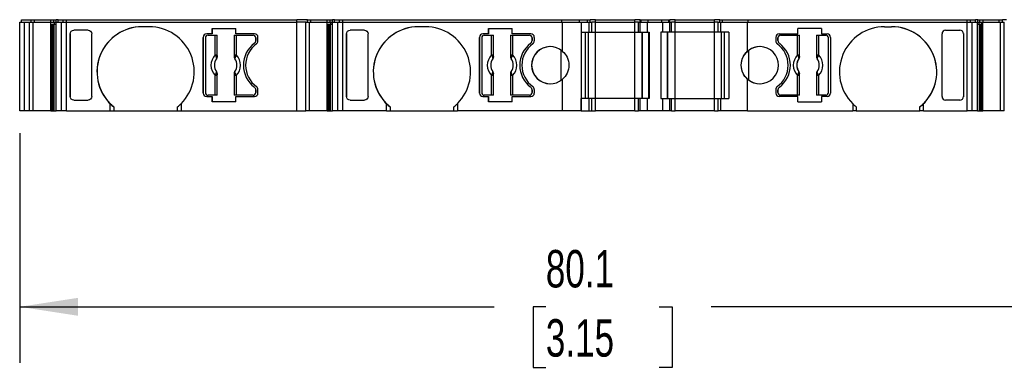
# Model space of a CAD drawing. Header units: millimetres. Extents: x 6 to 273, y 6 to 210.
# Tile 3 of 8: x 58 to 114, y 155 to 174. Entities that reach past the tile are written whole.
import ezdxf

# ---------------------------------------------------------------- set-up
doc = ezdxf.new("R2010")
doc.units = ezdxf.units.MM
doc.linetypes.add('SLD-Solid', pattern=[0])
doc.layers.add('DIMENSIONS', color=140, linetype='SLD-Solid', lineweight=25)
doc.styles.add('SLDTEXTSTYLE0', font='TXT', dxfattribs={"width": 0.7})
doc.dimstyles.new('SLDDIMSTYLE0', dxfattribs={"dimtxt": 2.158008, "dimasz": 3.302, "dimexe": 0, "dimexo": 0.0625, "dimgap": 0.539502, "dimtad": 0, "dimtih": 1, "dimtoh": 1, "dimrnd": 1e-09, "dimzin": 12, "dimdsep": 46, "dimtxsty": 'SLDTEXTSTYLE0', "dimsah": 1, "dimcen": 0.09, "dimadec": 0, "dimazin": 3, "dimtfac": 1, "dimtofl": 0, "dimtmove": 0, "dimatfit": 3, "dimfxl": 0, "dimfrac": 2, "dimtolj": 1, "dimtzin": 12, "dimarcsym": 0})

# ---------------------------------------------------------------- blocks, each defined once
blk = doc.blocks.new('_D_4')
at = {"layer": 'DIMENSIONS'}
for p, q in [((57.915, 167.837), (57.915, 154.843)), ((138.003, 167.837), (138.003, 154.843)), ((57.915, 158.018), (84.732, 158.018)), ((87.655, 158.018), (86.931, 158.018)), ((86.931, 158.018), (86.931, 154.588)), ((94.068, 158.018), (94.793, 158.018)), ((94.793, 158.018), (94.793, 154.588)), ((138.003, 158.018), (96.992, 158.018)), ((86.931, 154.588), (87.655, 154.588)), ((94.793, 154.588), (94.068, 154.588))]:
    blk.add_line(p, q, dxfattribs=at)
for points in [[(57.915, 158.018), (61.217, 157.51), (61.217, 158.526)], [(138.003, 158.018), (134.701, 158.526), (134.701, 157.51)]]:
    blk.add_solid(points, dxfattribs=at)
at = {"layer": 'DIMENSIONS', "char_height": 2.1167, "attachment_point": 1, "style": 'SLDTEXTSTYLE0'}
for s, insert in [('80.1', (87.655, 161.23)), ('3.15', (87.655, 157.317))]:
    blk.add_mtext(s, dxfattribs=dict(at, insert=insert))

msp = doc.modelspace()

# ---------------------------------------------------------------- linework, layer by layer
for p, q in [((58.015, 174.107), (58.015, 174.257)), ((58.015, 174.257), (58.563, 174.257)), ((58.563, 174.107), (58.563, 174.257)), ((58.563, 174.257), (58.57, 174.257)), ((58.57, 174.107), (58.57, 174.257)), ((58.57, 174.257), (58.758, 174.257)), ((58.758, 174.107), (58.758, 174.257)), ((58.758, 174.257), (59.666, 174.257)), ((59.666, 174.107), (59.666, 174.257)), ((59.666, 174.257), (59.708, 174.257)), ((59.708, 174.257), (59.853, 174.257)), ((59.853, 174.107), (59.853, 174.257)), ((59.853, 174.257), (59.968, 174.257)), ((59.968, 174.107), (59.968, 174.257)), ((60.088, 174.257), (59.968, 174.257)), ((60.088, 174.107), (60.088, 174.257)), ((60.088, 174.257), (60.371, 174.257)), ((60.371, 174.107), (60.371, 174.257)), ((60.371, 174.257), (60.563, 174.257)), ((60.563, 174.107), (60.563, 174.257)), ((60.563, 174.257), (73.583, 174.257)), ((73.583, 174.107), (73.583, 174.257)), ((74.183, 174.257), (73.583, 174.257)), ((74.183, 174.107), (74.183, 174.257)), ((74.183, 174.257), (74.189, 174.257)), ((74.183, 174.107), (74.183, 174.257)), ((74.189, 174.107), (74.189, 174.257)), ((74.189, 174.257), (74.378, 174.257)), ((74.378, 174.107), (74.378, 174.257)), ((74.378, 174.257), (75.286, 174.257)), ((75.286, 174.107), (75.286, 174.257)), ((75.286, 174.257), (75.328, 174.257)), ((75.328, 174.257), (75.473, 174.257)), ((75.473, 174.107), (75.473, 174.257)), ((75.473, 174.257), (75.588, 174.257)), ((75.588, 174.107), (75.588, 174.257)), ((75.707, 174.257), (75.588, 174.257)), ((75.707, 174.107), (75.707, 174.257)), ((75.707, 174.257), (75.991, 174.257)), ((75.991, 174.107), (75.991, 174.257)), ((75.991, 174.257), (76.184, 174.257)), ((76.184, 174.107), (76.184, 174.257)), ((76.184, 174.257), (88.558, 174.257)), ((88.558, 174.107), (88.558, 174.257)), ((88.558, 174.257), (89.56, 174.257)), ((89.56, 174.107), (89.56, 174.257)), ((89.56, 174.107), (89.56, 174.257)), ((89.56, 174.257), (90.004, 174.257)), ((90.004, 174.107), (90.004, 174.257)), ((90.004, 174.107), (90.004, 174.257)), ((90.004, 174.257), (90.004, 174.257)), ((90.004, 174.257), (90.16, 174.257)), ((90.16, 174.107), (90.16, 174.257)), ((90.16, 174.107), (90.16, 174.257)), ((90.46, 174.257), (90.16, 174.257)), ((90.46, 174.107), (90.46, 174.257)), ((90.46, 174.257), (92.692, 174.257)), ((92.692, 174.107), (92.692, 174.257)), ((92.992, 174.257), (92.692, 174.257)), ((92.992, 174.107), (92.992, 174.257)), ((92.992, 174.257), (93.051, 174.257)), ((92.992, 174.107), (92.992, 174.257)), ((93.051, 174.107), (93.051, 174.257)), ((93.051, 174.257), (93.434, 174.257)), ((93.434, 174.107), (93.434, 174.257)), ((93.434, 174.257), (94.218, 174.257)), ((94.218, 174.107), (94.218, 174.257)), ((94.218, 174.257), (94.601, 174.257)), ((94.601, 174.107), (94.601, 174.257)), ((94.601, 174.257), (94.66, 174.257)), ((94.66, 174.107), (94.66, 174.257)), ((94.66, 174.107), (94.66, 174.257)), ((94.96, 174.257), (94.66, 174.257)), ((94.96, 174.107), (94.96, 174.257)), ((94.96, 174.257), (97.192, 174.257)), ((97.192, 174.107), (97.192, 174.257)), ((97.492, 174.257), (97.192, 174.257)), ((97.492, 174.107), (97.492, 174.257)), ((97.492, 174.257), (97.648, 174.257)), ((97.648, 174.107), (97.648, 174.257)), ((97.648, 174.257), (99.094, 174.257)), ((97.648, 174.107), (97.648, 174.257)), ((97.648, 174.257), (97.648, 174.257)), ((99.094, 174.107), (99.094, 174.257)), ((99.094, 174.257), (111.469, 174.257)), ((111.469, 174.107), (111.469, 174.257)), ((111.469, 174.257), (111.662, 174.257)), ((111.662, 174.107), (111.662, 174.257)), ((111.662, 174.257), (111.945, 174.257)), ((111.945, 174.107), (111.945, 174.257)), ((112.064, 174.257), (111.945, 174.257)), ((112.064, 174.107), (112.064, 174.257)), ((112.064, 174.257), (112.179, 174.257)), ((112.179, 174.107), (112.179, 174.257)), ((112.179, 174.257), (112.324, 174.257)), ((112.324, 174.257), (112.366, 174.257)), ((112.366, 174.107), (112.366, 174.257)), ((112.366, 174.257), (113.274, 174.257)), ((113.274, 174.107), (113.274, 174.257)), ((113.274, 174.257), (113.463, 174.257)), ((113.463, 174.107), (113.463, 174.257)), ((113.463, 174.257), (113.47, 174.257)), ((113.47, 174.107), (113.47, 174.257)), ((113.47, 174.107), (113.47, 174.257)), ((113.693, 174.257), (113.47, 174.257)), ((57.915, 169.107), (57.915, 174.107)), ((57.915, 174.107), (58.163, 174.107)), ((58.163, 174.107), (58.163, 169.107)), ((58.163, 174.107), (58.463, 174.107)), ((58.463, 169.107), (58.463, 174.107)), ((58.463, 174.107), (58.473, 174.107)), ((58.463, 169.107), (58.463, 174.107)), ((58.473, 169.107), (58.473, 174.107)), ((58.473, 174.107), (58.68, 174.107)), ((58.68, 169.107), (58.68, 174.107)), ((58.68, 174.107), (59.676, 174.107)), ((59.676, 169.107), (59.676, 174.107)), ((59.676, 174.107), (59.734, 174.107)), ((59.734, 174.107), (59.879, 174.107)), ((59.734, 174.007), (59.879, 174.007)), ((59.734, 169.107), (59.734, 174.007)), ((59.756, 174.007), (59.756, 169.107)), ((59.827, 169.107), (59.827, 174.007)), ((59.87, 169.107), (59.87, 174.007)), ((59.879, 174.007), (59.879, 174.107)), ((59.879, 174.107), (59.972, 174.107)), ((59.879, 174.007), (59.972, 174.007)), ((59.972, 169.107), (59.972, 174.107)), ((59.972, 174.107), (60.274, 174.107)), ((60.274, 169.107), (60.274, 174.107)), ((60.274, 174.107), (60.563, 174.107)), ((60.563, 169.107), (60.563, 174.107)), ((60.563, 174.107), (73.583, 174.107)), ((61.784, 173.657), (60.975, 173.657)), ((65.234, 173.857), (64.834, 173.857)), ((68.789, 173.757), (70.13, 173.757)), ((68.789, 173.757), (68.789, 173.457)), ((68.789, 173.457), (68.789, 173.757)), ((68.789, 173.757), (68.789, 173.757)), ((70.13, 173.457), (70.13, 173.757)), ((73.583, 169.107), (73.583, 174.107)), ((74.083, 174.107), (73.583, 174.107)), ((74.083, 169.107), (74.083, 174.107)), ((74.083, 174.107), (74.093, 174.107)), ((74.083, 169.107), (74.083, 174.107)), ((74.093, 169.107), (74.093, 174.107)), ((74.093, 174.107), (74.3, 174.107)), ((74.3, 169.107), (74.3, 174.107)), ((74.3, 174.107), (75.296, 174.107)), ((75.296, 169.107), (75.296, 174.107)), ((75.296, 174.107), (75.354, 174.107)), ((75.354, 174.107), (75.499, 174.107)), ((75.354, 174.007), (75.499, 174.007)), ((75.354, 169.107), (75.354, 174.007)), ((75.376, 174.007), (75.376, 169.107)), ((75.447, 169.107), (75.447, 174.007)), ((75.49, 169.107), (75.49, 174.007)), ((75.499, 174.007), (75.499, 174.107)), ((75.499, 174.107), (75.592, 174.107)), ((75.499, 174.007), (75.592, 174.007)), ((75.592, 169.107), (75.592, 174.107)), ((75.592, 174.107), (75.894, 174.107)), ((75.894, 169.107), (75.894, 174.107)), ((75.894, 174.107), (76.184, 174.107)), ((76.184, 169.107), (76.184, 174.107)), ((76.184, 174.107), (88.603, 174.107)), ((77.403, 173.657), (76.594, 173.657)), ((80.853, 173.857), (80.453, 173.857)), ((84.408, 173.757), (85.749, 173.757)), ((84.408, 173.757), (84.408, 173.457)), ((84.408, 173.457), (84.408, 173.757)), ((84.408, 173.757), (84.408, 173.757)), ((85.749, 173.457), (85.749, 173.757)), ((88.603, 172.465), (88.603, 174.107)), ((88.603, 174.107), (89.66, 174.107)), ((89.66, 174.107), (89.66, 169.107)), ((89.66, 174.107), (89.66, 173.557)), ((89.66, 174.107), (90.104, 174.107)), ((90.104, 173.557), (90.104, 174.107)), ((90.104, 173.557), (90.104, 174.107)), ((90.104, 174.107), (90.104, 174.107)), ((90.104, 174.107), (90.26, 174.107)), ((90.26, 173.557), (90.26, 174.107)), ((90.26, 173.557), (90.26, 174.107)), ((90.26, 173.557), (90.26, 174.107)), ((90.46, 174.107), (90.26, 174.107)), ((90.26, 173.557), (90.26, 173.81)), ((90.46, 173.557), (90.46, 174.107)), ((90.46, 174.107), (92.692, 174.107)), ((92.692, 173.557), (92.692, 174.107)), ((92.892, 174.107), (92.692, 174.107)), ((92.892, 173.557), (92.892, 174.107)), ((92.892, 174.107), (92.98, 174.107)), ((92.892, 173.557), (92.892, 174.107)), ((92.98, 173.557), (92.98, 174.107)), ((92.98, 174.107), (93.392, 174.107)), ((93.392, 173.557), (93.392, 174.107)), ((93.392, 174.107), (94.26, 174.107)), ((94.26, 173.557), (94.26, 174.107)), ((94.26, 174.107), (94.672, 174.107)), ((94.672, 173.557), (94.672, 174.107)), ((94.672, 174.107), (94.76, 174.107)), ((94.76, 173.557), (94.76, 174.107)), ((94.76, 173.557), (94.76, 174.107)), ((94.96, 174.107), (94.76, 174.107)), ((94.96, 173.557), (94.96, 174.107)), ((94.96, 174.107), (97.192, 174.107)), ((97.192, 173.557), (97.192, 174.107)), ((97.392, 174.107), (97.192, 174.107)), ((97.392, 173.557), (97.392, 174.107)), ((97.392, 174.107), (97.548, 174.107)), ((97.392, 173.557), (97.392, 174.107)), ((97.392, 173.557), (97.392, 174.107)), ((97.548, 173.557), (97.548, 174.107)), ((97.548, 174.107), (99.05, 174.107)), ((97.548, 173.557), (97.548, 174.107)), ((97.548, 174.107), (97.548, 174.107)), ((99.05, 172.465), (99.05, 174.107)), ((99.05, 174.107), (111.469, 174.107)), ((103.245, 173.757), (101.904, 173.757)), ((101.904, 173.457), (101.904, 173.757)), ((103.245, 173.757), (103.245, 173.457)), ((106.8, 173.857), (107.2, 173.857)), ((110.25, 173.657), (111.058, 173.657)), ((111.469, 169.107), (111.469, 174.107)), ((111.469, 174.107), (111.758, 174.107)), ((111.758, 169.107), (111.758, 174.107)), ((111.758, 174.107), (112.06, 174.107)), ((112.06, 169.107), (112.06, 174.107)), ((112.06, 174.107), (112.153, 174.107)), ((112.06, 174.007), (112.153, 174.007)), ((112.153, 174.007), (112.153, 174.107)), ((112.153, 174.107), (112.298, 174.107)), ((112.153, 174.007), (112.298, 174.007)), ((112.162, 169.107), (112.162, 174.007)), ((112.205, 169.107), (112.205, 174.007)), ((112.276, 169.107), (112.276, 174.007)), ((112.298, 174.007), (112.298, 174.107)), ((112.298, 174.107), (112.356, 174.107)), ((112.298, 169.107), (112.298, 174.007)), ((112.356, 169.107), (112.356, 174.107)), ((112.356, 174.107), (113.352, 174.107)), ((113.352, 169.107), (113.352, 174.107)), ((113.352, 174.107), (113.559, 174.107)), ((113.559, 169.107), (113.559, 174.107)), ((113.559, 174.107), (113.57, 174.107)), ((113.57, 169.107), (113.57, 174.107)), ((60.775, 173.474), (60.775, 173.456)), ((60.775, 169.89), (60.775, 173.474)), ((60.775, 173.456), (60.775, 169.908)), ((61.984, 169.908), (61.984, 173.456)), ((68.284, 173.257), (68.284, 170.107)), ((68.284, 173.257), (68.284, 173.257)), ((68.284, 170.107), (68.284, 173.257)), ((68.409, 173.232), (68.409, 170.132)), ((68.789, 173.457), (68.484, 173.457)), ((68.559, 173.382), (68.967, 173.382)), ((68.789, 173.457), (68.789, 173.457)), ((68.967, 172.269), (68.967, 173.382)), ((68.967, 173.382), (69.067, 173.382)), ((69.067, 173.382), (69.067, 172.269)), ((69.067, 173.382), (69.076, 173.382)), ((69.076, 172.158), (69.076, 173.382)), ((70.041, 173.382), (70.041, 172.158)), ((70.041, 173.382), (70.051, 173.382)), ((70.051, 172.269), (70.051, 173.382)), ((70.051, 173.382), (70.151, 173.382)), ((71.184, 173.457), (70.13, 173.457)), ((70.151, 173.382), (70.151, 172.269)), ((70.151, 173.382), (71.109, 173.382)), ((71.259, 173.082), (71.259, 173.232)), ((71.259, 173.232), (71.259, 173.232)), ((71.259, 173.232), (71.259, 173.082)), ((71.384, 173.057), (71.384, 173.257)), ((76.394, 173.474), (76.394, 173.456)), ((76.394, 169.89), (76.394, 173.474)), ((76.394, 173.456), (76.394, 169.908)), ((77.603, 169.908), (77.603, 173.456)), ((83.903, 173.257), (83.903, 170.107)), ((83.903, 173.257), (83.903, 173.257)), ((83.903, 170.107), (83.903, 173.257)), ((84.028, 173.232), (84.028, 170.132)), ((84.408, 173.457), (84.103, 173.457)), ((84.178, 173.382), (84.586, 173.382)), ((84.408, 173.457), (84.408, 173.457)), ((84.586, 172.269), (84.586, 173.382)), ((84.586, 173.382), (84.686, 173.382)), ((84.686, 173.382), (84.686, 172.269)), ((84.686, 173.382), (84.695, 173.382)), ((84.695, 172.158), (84.695, 173.382)), ((85.66, 173.382), (85.66, 172.158)), ((85.66, 173.382), (85.67, 173.382)), ((85.67, 172.269), (85.67, 173.382)), ((85.67, 173.382), (85.769, 173.382)), ((86.803, 173.457), (85.749, 173.457)), ((85.769, 173.382), (85.769, 172.269)), ((85.769, 173.382), (86.728, 173.382)), ((86.878, 173.082), (86.878, 173.232)), ((86.878, 173.232), (86.878, 173.232)), ((86.878, 173.232), (86.878, 173.082)), ((87.003, 173.257), (87.003, 173.057)), ((89.66, 173.557), (89.66, 173.557)), ((89.66, 173.557), (89.66, 169.807)), ((89.66, 173.557), (90.104, 173.557)), ((89.904, 169.807), (89.904, 173.557)), ((89.904, 169.807), (89.904, 173.557)), ((90.06, 169.807), (90.06, 173.557)), ((90.06, 169.807), (90.06, 173.557)), ((90.104, 173.557), (90.104, 173.557)), ((90.104, 173.557), (90.26, 173.557)), ((90.26, 173.557), (90.46, 173.557)), ((90.46, 169.807), (90.46, 173.557)), ((90.46, 173.557), (92.692, 173.557)), ((92.692, 169.807), (92.692, 173.557)), ((92.692, 173.557), (92.892, 173.557)), ((92.892, 173.557), (92.98, 173.557)), ((92.98, 173.557), (93.392, 173.557)), ((93.092, 169.807), (93.092, 173.557)), ((93.092, 169.807), (93.092, 173.557)), ((93.122, 169.807), (93.122, 173.557)), ((93.392, 173.557), (93.492, 173.557)), ((93.475, 169.807), (93.475, 173.557)), ((93.492, 173.557), (93.492, 169.807)), ((94.16, 173.557), (94.16, 169.807)), ((94.16, 173.557), (94.16, 169.807)), ((94.16, 173.557), (94.16, 173.557)), ((94.26, 173.557), (94.16, 173.557)), ((94.177, 169.807), (94.177, 173.557)), ((94.672, 173.557), (94.26, 173.557)), ((94.53, 169.807), (94.53, 173.557)), ((94.56, 169.807), (94.56, 173.557)), ((94.56, 169.807), (94.56, 173.557)), ((94.76, 173.557), (94.672, 173.557)), ((94.96, 173.557), (94.76, 173.557)), ((94.96, 169.807), (94.96, 173.557)), ((97.192, 173.557), (94.96, 173.557)), ((97.192, 169.807), (97.192, 173.557)), ((97.392, 173.557), (97.192, 173.557)), ((97.548, 173.557), (97.392, 173.557)), ((97.992, 173.557), (97.548, 173.557)), ((97.548, 173.557), (97.548, 173.557)), ((97.592, 169.807), (97.592, 173.557)), ((97.748, 169.807), (97.748, 173.557)), ((97.748, 169.807), (97.748, 173.557)), ((97.992, 173.557), (97.992, 169.807)), ((100.65, 173.257), (100.65, 173.057)), ((100.775, 173.232), (100.775, 173.082)), ((100.775, 173.082), (100.775, 173.232)), ((100.85, 173.457), (101.904, 173.457)), ((100.925, 173.382), (101.883, 173.382)), ((101.883, 172.269), (101.883, 173.382)), ((101.883, 173.382), (101.983, 173.382)), ((101.983, 173.382), (101.983, 172.269)), ((101.983, 173.382), (101.992, 173.382)), ((101.992, 172.158), (101.992, 173.382)), ((102.957, 173.382), (102.957, 172.158)), ((102.957, 173.382), (102.967, 173.382)), ((102.967, 172.269), (102.967, 173.382)), ((102.967, 173.382), (103.066, 173.382)), ((103.066, 173.382), (103.066, 172.269)), ((103.066, 173.382), (103.475, 173.382)), ((103.245, 173.457), (103.55, 173.457)), ((103.625, 170.132), (103.625, 173.232)), ((103.75, 173.257), (103.75, 170.107)), ((103.75, 173.257), (103.75, 173.257)), ((103.75, 173.257), (103.75, 170.107)), ((110.05, 169.908), (110.05, 173.456)), ((111.258, 173.474), (111.258, 173.456)), ((111.258, 173.474), (111.258, 169.89)), ((111.258, 173.456), (111.258, 169.908)), ((71.179, 172.922), (71.179, 172.922)), ((71.259, 173.082), (71.259, 173.082)), ((86.798, 172.922), (86.798, 172.922)), ((86.878, 173.082), (86.878, 173.082)), ((88.514, 170.828), (88.514, 172.536)), ((99.138, 170.828), (99.138, 172.536)), ((100.855, 172.922), (100.855, 172.922)), ((68.967, 172.269), (69.067, 172.269)), ((70.051, 172.269), (70.151, 172.269)), ((84.586, 172.269), (84.686, 172.269)), ((85.67, 172.269), (85.769, 172.269)), ((101.883, 172.269), (101.983, 172.269)), ((102.967, 172.269), (103.066, 172.269)), ((68.967, 169.982), (68.967, 171.095)), ((69.067, 171.095), (68.967, 171.095)), ((69.067, 171.095), (69.067, 169.982)), ((69.076, 169.982), (69.076, 171.205)), ((70.041, 171.205), (70.041, 169.982)), ((70.051, 169.982), (70.051, 171.095)), ((70.151, 171.095), (70.051, 171.095)), ((70.151, 171.095), (70.151, 169.982)), ((84.586, 169.982), (84.586, 171.095)), ((84.686, 171.095), (84.586, 171.095)), ((84.686, 171.095), (84.686, 169.982)), ((84.695, 169.982), (84.695, 171.205)), ((85.66, 171.205), (85.66, 169.982)), ((85.67, 169.982), (85.67, 171.095)), ((85.769, 171.095), (85.67, 171.095)), ((85.769, 171.095), (85.769, 169.982)), ((88.603, 169.107), (88.603, 170.899)), ((99.05, 169.107), (99.05, 170.899)), ((101.883, 169.982), (101.883, 171.095)), ((101.983, 171.095), (101.883, 171.095)), ((101.983, 171.095), (101.983, 169.982)), ((101.992, 169.982), (101.992, 171.205)), ((102.957, 171.205), (102.957, 169.982)), ((102.967, 169.982), (102.967, 171.095)), ((103.066, 171.095), (102.967, 171.095)), ((103.066, 171.095), (103.066, 169.982)), ((71.179, 170.442), (71.179, 170.442)), ((71.384, 170.107), (71.384, 170.307)), ((86.798, 170.442), (86.798, 170.442)), ((87.003, 170.307), (87.003, 170.107)), ((100.65, 170.307), (100.65, 170.107)), ((100.855, 170.442), (100.855, 170.442)), ((60.775, 169.908), (60.775, 169.89)), ((68.284, 170.107), (68.284, 170.107)), ((68.484, 169.907), (68.789, 169.907)), ((68.967, 169.982), (68.559, 169.982)), ((68.789, 169.907), (68.789, 169.607)), ((68.789, 169.607), (68.789, 169.907)), ((68.789, 169.907), (68.789, 169.907)), ((69.067, 169.982), (68.967, 169.982)), ((69.076, 169.982), (69.067, 169.982)), ((70.051, 169.982), (70.041, 169.982)), ((70.151, 169.982), (70.051, 169.982)), ((70.13, 169.607), (70.13, 169.907)), ((70.13, 169.907), (71.184, 169.907)), ((71.109, 169.982), (70.151, 169.982)), ((71.259, 170.132), (71.259, 170.282)), ((71.259, 170.282), (71.259, 170.282)), ((71.259, 170.282), (71.259, 170.132)), ((71.259, 170.132), (71.259, 170.132)), ((76.394, 169.908), (76.394, 169.89)), ((83.903, 170.107), (83.903, 170.107)), ((84.103, 169.907), (84.408, 169.907)), ((84.586, 169.982), (84.178, 169.982)), ((84.408, 169.907), (84.408, 169.607)), ((84.408, 169.907), (84.408, 169.907)), ((84.408, 169.607), (84.408, 169.907)), ((84.686, 169.982), (84.586, 169.982)), ((84.695, 169.982), (84.686, 169.982)), ((85.67, 169.982), (85.66, 169.982)), ((85.769, 169.982), (85.67, 169.982)), ((85.749, 169.607), (85.749, 169.907)), ((85.749, 169.907), (86.803, 169.907)), ((86.728, 169.982), (85.769, 169.982)), ((86.878, 170.132), (86.878, 170.282)), ((86.878, 170.282), (86.878, 170.282)), ((86.878, 170.282), (86.878, 170.132)), ((86.878, 170.132), (86.878, 170.132)), ((89.66, 169.807), (89.66, 169.807)), ((89.66, 169.107), (89.66, 169.807)), ((90.104, 169.807), (89.66, 169.807)), ((90.104, 169.107), (90.104, 169.807)), ((90.104, 169.107), (90.104, 169.807)), ((90.104, 169.807), (90.104, 169.807)), ((90.26, 169.807), (90.104, 169.807)), ((90.26, 169.107), (90.26, 169.807)), ((90.26, 169.107), (90.26, 169.807)), ((90.26, 169.107), (90.26, 169.807)), ((90.46, 169.807), (90.26, 169.807)), ((90.46, 169.107), (90.46, 169.807)), ((92.692, 169.807), (90.46, 169.807)), ((92.692, 169.107), (92.692, 169.807)), ((92.892, 169.807), (92.692, 169.807)), ((92.892, 169.107), (92.892, 169.807)), ((92.98, 169.807), (92.892, 169.807)), ((92.892, 169.107), (92.892, 169.807)), ((92.98, 169.107), (92.98, 169.807)), ((93.392, 169.807), (92.98, 169.807)), ((93.392, 169.107), (93.392, 169.807)), ((93.492, 169.807), (93.392, 169.807)), ((94.16, 169.807), (94.16, 169.807)), ((94.16, 169.807), (94.26, 169.807)), ((94.26, 169.107), (94.26, 169.807)), ((94.26, 169.807), (94.672, 169.807)), ((94.672, 169.107), (94.672, 169.807)), ((94.672, 169.807), (94.76, 169.807)), ((94.76, 169.107), (94.76, 169.807)), ((94.76, 169.107), (94.76, 169.807)), ((94.76, 169.807), (94.96, 169.807)), ((94.96, 169.107), (94.96, 169.807)), ((94.96, 169.807), (97.192, 169.807)), ((97.192, 169.107), (97.192, 169.807)), ((97.192, 169.807), (97.392, 169.807)), ((97.392, 169.107), (97.392, 169.807)), ((97.392, 169.807), (97.548, 169.807)), ((97.392, 169.107), (97.392, 169.807)), ((97.392, 169.107), (97.392, 169.807)), ((97.548, 169.107), (97.548, 169.807)), ((97.548, 169.807), (97.992, 169.807)), ((97.548, 169.107), (97.548, 169.807)), ((97.548, 169.807), (97.548, 169.807)), ((100.775, 170.282), (100.775, 170.132)), ((100.775, 170.132), (100.775, 170.282)), ((101.904, 169.907), (100.85, 169.907)), ((101.883, 169.982), (100.925, 169.982)), ((101.983, 169.982), (101.883, 169.982)), ((101.904, 169.607), (101.904, 169.907)), ((101.992, 169.982), (101.983, 169.982)), ((102.967, 169.982), (102.957, 169.982)), ((103.066, 169.982), (102.967, 169.982)), ((103.475, 169.982), (103.066, 169.982)), ((103.245, 169.907), (103.245, 169.607)), ((103.55, 169.907), (103.245, 169.907)), ((103.75, 170.107), (103.75, 170.107)), ((111.258, 169.908), (111.258, 169.89)), ((60.975, 169.707), (61.784, 169.707)), ((63.034, 169.107), (63.034, 169.501)), ((63.234, 169.321), (63.234, 169.107)), ((66.834, 169.107), (66.834, 169.321)), ((67.034, 169.501), (67.034, 169.107)), ((70.13, 169.607), (68.789, 169.607)), ((68.789, 169.607), (68.789, 169.607)), ((76.594, 169.707), (77.403, 169.707)), ((78.653, 169.107), (78.653, 169.501)), ((78.853, 169.321), (78.853, 169.107)), ((82.453, 169.107), (82.453, 169.321)), ((82.653, 169.501), (82.653, 169.107)), ((85.749, 169.607), (84.408, 169.607)), ((84.408, 169.607), (84.408, 169.607)), ((90.26, 169.107), (90.26, 169.484)), ((101.904, 169.607), (103.245, 169.607)), ((105, 169.501), (105, 169.107)), ((105.2, 169.321), (105.2, 169.107)), ((108.8, 169.107), (108.8, 169.321)), ((109, 169.107), (109, 169.501)), ((111.058, 169.707), (110.25, 169.707)), ((58.163, 169.107), (57.915, 169.107)), ((58.463, 169.107), (58.163, 169.107)), ((58.473, 169.107), (58.463, 169.107)), ((58.68, 169.107), (58.473, 169.107)), ((59.676, 169.107), (58.68, 169.107)), ((59.676, 169.107), (59.734, 169.107)), ((59.734, 169.107), (59.756, 169.107)), ((59.756, 169.107), (59.827, 169.107)), ((59.827, 169.107), (59.87, 169.107)), ((59.87, 169.107), (59.972, 169.107)), ((60.274, 169.107), (59.972, 169.107)), ((60.563, 169.107), (60.274, 169.107)), ((60.563, 169.107), (63.034, 169.107)), ((63.034, 169.107), (63.234, 169.107)), ((63.234, 169.107), (66.834, 169.107)), ((66.834, 169.107), (67.034, 169.107)), ((67.034, 169.107), (73.583, 169.107)), ((73.583, 169.107), (74.083, 169.107)), ((74.093, 169.107), (74.083, 169.107)), ((74.3, 169.107), (74.093, 169.107)), ((75.296, 169.107), (74.3, 169.107)), ((75.296, 169.107), (75.354, 169.107)), ((75.354, 169.107), (75.376, 169.107)), ((75.376, 169.107), (75.447, 169.107)), ((75.447, 169.107), (75.49, 169.107)), ((75.49, 169.107), (75.592, 169.107)), ((75.894, 169.107), (75.592, 169.107)), ((76.184, 169.107), (75.894, 169.107)), ((78.653, 169.107), (76.184, 169.107)), ((78.653, 169.107), (78.853, 169.107)), ((78.853, 169.107), (82.453, 169.107)), ((82.453, 169.107), (82.653, 169.107)), ((88.603, 169.107), (82.653, 169.107)), ((89.66, 169.107), (88.603, 169.107)), ((89.66, 169.107), (90.104, 169.107)), ((90.104, 169.107), (90.104, 169.107)), ((90.104, 169.107), (90.26, 169.107)), ((90.26, 169.107), (90.46, 169.107)), ((92.692, 169.107), (90.46, 169.107)), ((92.692, 169.107), (92.892, 169.107)), ((92.98, 169.107), (92.892, 169.107)), ((93.392, 169.107), (92.98, 169.107)), ((94.26, 169.107), (93.392, 169.107)), ((94.672, 169.107), (94.26, 169.107)), ((94.76, 169.107), (94.672, 169.107)), ((94.76, 169.107), (94.96, 169.107)), ((97.192, 169.107), (94.96, 169.107)), ((97.192, 169.107), (97.392, 169.107)), ((97.548, 169.107), (97.392, 169.107)), ((99.05, 169.107), (97.548, 169.107)), ((97.548, 169.107), (97.548, 169.107)), ((99.05, 169.107), (105, 169.107)), ((105.2, 169.107), (105, 169.107)), ((105.2, 169.107), (108.8, 169.107)), ((109, 169.107), (108.8, 169.107)), ((109, 169.107), (111.469, 169.107)), ((111.758, 169.107), (111.469, 169.107)), ((112.06, 169.107), (111.758, 169.107)), ((112.06, 169.107), (112.162, 169.107)), ((112.162, 169.107), (112.205, 169.107)), ((112.205, 169.107), (112.276, 169.107)), ((112.276, 169.107), (112.298, 169.107)), ((112.298, 169.107), (112.356, 169.107)), ((113.352, 169.107), (112.356, 169.107)), ((113.559, 169.107), (113.352, 169.107)), ((113.57, 169.107), (113.559, 169.107))]:
    msp.add_line(p, q)
at = {"flags": 128}
for points in [[(69.04, 172.044), (69.04, 172.045), (69.039, 172.045)], [(69.07, 172.161), (69.074, 172.159), (69.076, 172.158)], [(70.041, 172.158), (70.045, 172.16), (70.048, 172.161)], [(70.079, 172.045), (70.078, 172.045), (70.077, 172.044)], [(84.659, 172.044), (84.658, 172.045), (84.658, 172.045)], [(84.688, 172.161), (84.692, 172.159), (84.695, 172.158)], [(85.66, 172.158), (85.664, 172.16), (85.667, 172.161)], [(85.697, 172.045), (85.697, 172.045), (85.696, 172.044)], [(101.956, 172.044), (101.955, 172.045), (101.955, 172.045)], [(101.986, 172.161), (101.989, 172.159), (101.992, 172.158)], [(102.957, 172.158), (102.961, 172.16), (102.964, 172.161)], [(102.995, 172.045), (102.994, 172.045), (102.993, 172.044)], [(69.039, 171.319), (69.04, 171.319), (69.04, 171.32)], [(69.076, 171.205), (69.073, 171.204), (69.07, 171.203)], [(70.048, 171.203), (70.044, 171.205), (70.041, 171.205)], [(70.077, 171.32), (70.078, 171.319), (70.079, 171.319)], [(84.658, 171.319), (84.658, 171.319), (84.659, 171.32)], [(84.695, 171.205), (84.691, 171.204), (84.688, 171.203)], [(85.667, 171.203), (85.663, 171.205), (85.66, 171.205)], [(85.696, 171.32), (85.697, 171.319), (85.697, 171.319)], [(101.955, 171.319), (101.956, 171.319), (101.956, 171.32)], [(101.992, 171.205), (101.988, 171.204), (101.986, 171.203)], [(102.964, 171.203), (102.96, 171.205), (102.957, 171.205)], [(102.993, 171.32), (102.994, 171.319), (102.995, 171.319)]]:
    msp.add_lwpolyline(points, dxfattribs=at)
for centre, radius, start, end in [((64.834, 171.307), 2.55, 90, 225.0991), ((64.834, 171.307), 2.55, 90, 231.1377), ((65.234, 171.307), 2.55, 314.9009, 90), ((80.453, 171.307), 2.55, 90, 225.0991), ((80.453, 171.307), 2.55, 90, 231.1376), ((80.853, 171.307), 2.55, 314.9009, 90), ((106.8, 171.307), 2.55, 90, 225.0991), ((107.2, 171.307), 2.55, 314.9009, 90), ((107.2, 171.307), 2.55, 308.8624, 90), ((68.484, 173.257), 0.2, 90, 180), ((68.484, 173.257), 0.2, 90, 180), ((68.559, 173.232), 0.15, 90, 180), ((71.109, 173.232), 0.15, 0, 90), ((71.109, 173.232), 0.15, 0, 90), ((71.184, 173.257), 0.2, 0, 90), ((84.103, 173.257), 0.2, 90, 180), ((84.103, 173.257), 0.2, 90, 180), ((84.178, 173.232), 0.15, 90, 180), ((86.728, 173.232), 0.15, 0, 90), ((86.728, 173.232), 0.15, 0, 90), ((86.803, 173.257), 0.2, 0, 90), ((100.85, 173.257), 0.2, 90, 180), ((100.925, 173.232), 0.15, 90, 180), ((100.925, 173.232), 0.15, 90, 180), ((103.475, 173.232), 0.15, 0, 90), ((103.55, 173.257), 0.2, 0, 90), ((103.55, 173.257), 0.2, 0, 90.0001), ((72.109, 171.682), 1.55, 126.8699, 233.1301), ((72.109, 171.682), 1.55, 126.8699, 233.1301), ((72.184, 171.682), 1.5, 126.0319, 233.9681), ((71.059, 173.082), 0.2, 306.8699, 0), ((71.059, 173.082), 0.2, 306.8701, 0), ((71.184, 173.057), 0.2, 306.0319, 0), ((87.728, 171.682), 1.55, 126.8699, 233.1301), ((87.728, 171.682), 1.55, 126.8699, 233.1301), ((87.803, 171.682), 1.5, 126.0319, 233.9681), ((86.678, 173.082), 0.2, 306.8699, 0), ((86.678, 173.082), 0.2, 306.8701, 0), ((87.903, 171.682), 1.05, 48.1905, 311.8095), ((87.903, 171.682), 1.05, 90, 270), ((86.803, 173.057), 0.2, 306.0319, 0), ((99.75, 171.682), 1.05, 228.1897, 131.8103), ((99.75, 171.682), 1.05, 90, 125.5978), ((100.85, 173.057), 0.2, 180, 233.9681), ((99.85, 171.682), 1.5, 306.0319, 53.9681), ((100.975, 173.082), 0.2, 180, 233.1301), ((100.975, 173.082), 0.2, 180, 233.1301), ((99.925, 171.682), 1.55, 306.8699, 53.1301), ((99.925, 171.682), 1.55, 306.8699, 53.1301), ((69.559, 171.682), 0.833, 135.2363, 224.7637), ((69.559, 171.682), 0.634, 145.0833, 214.9167), ((69.559, 171.682), 0.633, 145.0503, 214.9497), ((69.006, 172.175), 0.066, 289.9615, 346.8945), ((70.112, 172.175), 0.066, 193.1054, 250.0385), ((69.559, 171.682), 0.633, 325.0503, 34.9497), ((69.559, 171.682), 0.634, 325.0833, 34.9167), ((69.559, 171.682), 0.833, 315.2363, 44.7637), ((85.178, 171.682), 0.833, 135.2363, 224.7637), ((85.178, 171.682), 0.634, 145.0833, 214.9167), ((85.178, 171.682), 0.633, 145.0503, 214.9497), ((84.624, 172.175), 0.066, 289.9615, 346.8945), ((85.731, 172.175), 0.066, 193.1054, 250.0385), ((85.178, 171.682), 0.633, 325.0503, 34.9497), ((85.178, 171.682), 0.634, 325.0833, 34.9167), ((85.178, 171.682), 0.833, 315.2363, 44.7637), ((102.475, 171.682), 0.833, 135.2363, 224.7637), ((102.475, 171.682), 0.634, 145.0833, 214.9167), ((102.475, 171.682), 0.633, 145.0503, 214.9497), ((101.921, 172.175), 0.066, 289.9615, 346.8945), ((103.028, 172.175), 0.066, 193.1055, 250.0385), ((102.475, 171.682), 0.633, 325.0503, 34.9497), ((102.475, 171.682), 0.634, 325.0833, 34.9167), ((102.475, 171.682), 0.833, 315.2363, 44.7637), ((69.006, 171.188), 0.066, 13.1055, 70.0385), ((70.112, 171.188), 0.066, 109.9615, 166.8946), ((84.624, 171.188), 0.066, 13.1055, 70.0385), ((85.731, 171.188), 0.066, 109.9615, 166.8946), ((101.921, 171.188), 0.066, 13.1055, 70.0385), ((103.028, 171.188), 0.066, 109.9615, 166.8945), ((71.059, 170.282), 0.2, 0, 53.1301), ((71.059, 170.282), 0.2, 0, 53.1299), ((71.184, 170.307), 0.2, 0, 53.9681), ((86.678, 170.282), 0.2, 0, 53.1301), ((86.678, 170.282), 0.2, 0, 53.1299), ((86.803, 170.307), 0.2, 0, 53.9681), ((99.75, 171.682), 1.05, 234.4022, 270), ((100.85, 170.307), 0.2, 126.0319, 180), ((100.975, 170.282), 0.2, 126.8699, 180), ((100.975, 170.282), 0.2, 126.8699, 180), ((68.484, 170.107), 0.2, 180, 270), ((68.484, 170.107), 0.2, 180, 270.0005), ((68.559, 170.132), 0.15, 180, 270), ((71.109, 170.132), 0.15, 270, 0), ((71.109, 170.132), 0.15, 270.0003, 0), ((71.184, 170.107), 0.2, 270, 0), ((84.103, 170.107), 0.2, 180, 270), ((84.103, 170.107), 0.2, 180, 270.0005), ((84.178, 170.132), 0.15, 180, 270), ((86.728, 170.132), 0.15, 270, 0), ((86.728, 170.132), 0.15, 270.0003, 0), ((86.803, 170.107), 0.2, 270, 0), ((100.85, 170.107), 0.2, 180, 270), ((100.925, 170.132), 0.15, 180, 270), ((100.925, 170.132), 0.15, 180, 270), ((103.475, 170.132), 0.15, 270, 0), ((103.55, 170.107), 0.2, 270, 0), ((103.55, 170.107), 0.2, 269.9999, 0)]:
    msp.add_arc(centre, radius, start, end)
for points, knots in [([(60.775, 173.456), (60.775, 173.504), (60.795, 173.559), (60.873, 173.637), (60.928, 173.657), (60.975, 173.657)], [0, 0, 0, 0, 0.5, 0.5, 1, 1, 1, 1]), ([(61.784, 173.657), (61.831, 173.657), (61.886, 173.637), (61.964, 173.559), (61.984, 173.504), (61.984, 173.456)], [0, 0, 0, 0, 0.5, 0.5, 1, 1, 1, 1]), ([(76.394, 173.456), (76.394, 173.504), (76.414, 173.559), (76.492, 173.637), (76.547, 173.657), (76.594, 173.657)], [0, 0, 0, 0, 0.5, 0.5, 1, 1, 1, 1]), ([(77.403, 173.657), (77.45, 173.657), (77.505, 173.637), (77.583, 173.559), (77.603, 173.504), (77.603, 173.456)], [0, 0, 0, 0, 0.5, 0.5, 1, 1, 1, 1]), ([(110.25, 173.657), (110.202, 173.657), (110.147, 173.637), (110.069, 173.559), (110.05, 173.504), (110.05, 173.456)], [0, 0, 0, 0, 0.5, 0.5, 1, 1, 1, 1]), ([(111.258, 173.456), (111.258, 173.504), (111.239, 173.559), (111.161, 173.637), (111.105, 173.657), (111.058, 173.657)], [0, 0, 0, 0, 0.5, 0.5, 1, 1, 1, 1]), ([(99.138, 170.828), (99.023, 170.911), (98.911, 171.028), (98.748, 171.324), (98.7, 171.502), (98.7, 171.862), (98.748, 172.04), (98.911, 172.336), (99.023, 172.453), (99.138, 172.536)], [0, 0, 0, 0, 0.25, 0.25, 0.5, 0.5, 0.75, 0.75, 1, 1, 1, 1]), ([(69.07, 172.161), (69.069, 172.144), (69.068, 172.103), (69.05, 172.067), (69.039, 172.045)], [0, 0, 0, 0, 0.389276, 1, 1, 1, 1]), ([(69.04, 172.044), (69.044, 172.05), (69.048, 172.055), (69.051, 172.061), (69.054, 172.066), (69.057, 172.072), (69.059, 172.078), (69.062, 172.084), (69.064, 172.09), (69.066, 172.096), (69.067, 172.099), (69.068, 172.102), (69.069, 172.105), (69.071, 172.112), (69.072, 172.118), (69.073, 172.124), (69.074, 172.127), (69.074, 172.131), (69.075, 172.134), (69.076, 172.142), (69.076, 172.15), (69.076, 172.158)], [0, 0, 0, 0, 0.0000193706, 0.0000193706, 0.0000193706, 0.0000387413, 0.0000387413, 0.0000387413, 0.0000581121, 0.0000581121, 0.0000581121, 0.0000677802, 0.0000677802, 0.0000677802, 0.0000871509, 0.0000871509, 0.0000871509, 0.0000968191, 0.0000968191, 0.0000968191, 0.0001214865, 0.0001214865, 0.0001214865, 0.0001214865]), ([(70.041, 172.158), (70.041, 172.152), (70.042, 172.146), (70.042, 172.139), (70.043, 172.133), (70.044, 172.126), (70.045, 172.12), (70.046, 172.114), (70.048, 172.107), (70.05, 172.101), (70.051, 172.098), (70.052, 172.095), (70.053, 172.092), (70.055, 172.086), (70.057, 172.08), (70.06, 172.074), (70.062, 172.071), (70.063, 172.068), (70.064, 172.065), (70.068, 172.058), (70.073, 172.051), (70.077, 172.044)], [0, 0, 0, 0, 0.0000193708, 0.0000193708, 0.0000193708, 0.0000387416, 0.0000387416, 0.0000387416, 0.0000581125, 0.0000581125, 0.0000581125, 0.0000677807, 0.0000677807, 0.0000677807, 0.0000871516, 0.0000871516, 0.0000871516, 0.0000968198, 0.0000968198, 0.0000968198, 0.0001214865, 0.0001214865, 0.0001214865, 0.0001214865]), ([(70.09, 172.113), (70.087, 172.106), (70.079, 172.089), (70.074, 172.065), (70.077, 172.052), (70.079, 172.045)], [0, 0, 0, 0, 0.265902, 0.599333, 1, 1, 1, 1]), ([(70.151, 172.269), (70.145, 172.254), (70.135, 172.225), (70.119, 172.183), (70.104, 172.144), (70.094, 172.123), (70.09, 172.113)], [0, 0, 0, 0, 0.251221, 0.500849, 0.763425, 1, 1, 1, 1]), ([(84.688, 172.161), (84.688, 172.144), (84.687, 172.103), (84.669, 172.067), (84.658, 172.045)], [0, 0, 0, 0, 0.389276, 1, 1, 1, 1]), ([(84.659, 172.044), (84.663, 172.05), (84.666, 172.055), (84.669, 172.061), (84.673, 172.066), (84.675, 172.072), (84.678, 172.078), (84.681, 172.084), (84.683, 172.09), (84.685, 172.096), (84.686, 172.099), (84.687, 172.102), (84.688, 172.105), (84.69, 172.112), (84.691, 172.118), (84.692, 172.124), (84.693, 172.127), (84.693, 172.131), (84.694, 172.134), (84.695, 172.142), (84.695, 172.15), (84.695, 172.158)], [0, 0, 0, 0, 0.0000193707, 0.0000193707, 0.0000193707, 0.0000387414, 0.0000387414, 0.0000387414, 0.0000581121, 0.0000581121, 0.0000581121, 0.0000677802, 0.0000677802, 0.0000677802, 0.000087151, 0.000087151, 0.000087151, 0.0000968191, 0.0000968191, 0.0000968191, 0.0001214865, 0.0001214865, 0.0001214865, 0.0001214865]), ([(85.66, 172.158), (85.66, 172.152), (85.66, 172.146), (85.661, 172.139), (85.662, 172.133), (85.663, 172.126), (85.664, 172.12), (85.665, 172.114), (85.667, 172.107), (85.668, 172.101), (85.669, 172.098), (85.67, 172.095), (85.671, 172.092), (85.674, 172.086), (85.676, 172.08), (85.679, 172.074), (85.68, 172.071), (85.682, 172.068), (85.683, 172.065), (85.687, 172.058), (85.691, 172.051), (85.696, 172.044)], [0, 0, 0, 0, 0.0000193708, 0.0000193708, 0.0000193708, 0.0000387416, 0.0000387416, 0.0000387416, 0.0000581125, 0.0000581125, 0.0000581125, 0.0000677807, 0.0000677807, 0.0000677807, 0.0000871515, 0.0000871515, 0.0000871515, 0.0000968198, 0.0000968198, 0.0000968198, 0.0001214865, 0.0001214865, 0.0001214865, 0.0001214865]), ([(85.708, 172.113), (85.705, 172.106), (85.698, 172.089), (85.693, 172.065), (85.696, 172.052), (85.697, 172.045)], [0, 0, 0, 0, 0.2659023, 0.5993334, 1, 1, 1, 1]), ([(85.769, 172.269), (85.764, 172.254), (85.754, 172.225), (85.738, 172.183), (85.723, 172.144), (85.713, 172.123), (85.708, 172.113)], [0, 0, 0, 0, 0.251221, 0.500849, 0.763425, 1, 1, 1, 1]), ([(88.603, 172.465), (88.7, 172.378), (88.789, 172.264), (88.916, 171.994), (88.953, 171.838), (88.953, 171.525), (88.916, 171.37), (88.789, 171.1), (88.7, 170.986), (88.603, 170.899)], [0, 0, 0, 0, 0.25, 0.25, 0.5, 0.5, 0.75, 0.75, 1, 1, 1, 1]), ([(99.05, 170.899), (98.952, 170.986), (98.863, 171.1), (98.736, 171.37), (98.7, 171.525), (98.7, 171.838), (98.736, 171.994), (98.863, 172.264), (98.952, 172.378), (99.05, 172.465)], [0, 0, 0, 0, 0.25, 0.25, 0.5, 0.5, 0.75, 0.75, 1, 1, 1, 1]), ([(101.986, 172.161), (101.985, 172.144), (101.984, 172.103), (101.966, 172.067), (101.955, 172.045)], [0, 0, 0, 0, 0.389276, 1, 1, 1, 1]), ([(101.956, 172.044), (101.96, 172.05), (101.963, 172.055), (101.967, 172.061), (101.97, 172.066), (101.973, 172.072), (101.975, 172.078), (101.978, 172.084), (101.98, 172.09), (101.982, 172.096), (101.983, 172.099), (101.984, 172.102), (101.985, 172.105), (101.987, 172.112), (101.988, 172.118), (101.989, 172.124), (101.99, 172.127), (101.99, 172.131), (101.991, 172.134), (101.992, 172.142), (101.992, 172.15), (101.992, 172.158)], [0, 0, 0, 0, 0.0000193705, 0.0000193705, 0.0000193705, 0.0000387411, 0.0000387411, 0.0000387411, 0.0000581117, 0.0000581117, 0.0000581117, 0.0000677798, 0.0000677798, 0.0000677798, 0.0000871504, 0.0000871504, 0.0000871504, 0.0000968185, 0.0000968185, 0.0000968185, 0.0001214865, 0.0001214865, 0.0001214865, 0.0001214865]), ([(102.957, 172.158), (102.957, 172.152), (102.957, 172.146), (102.958, 172.139), (102.959, 172.133), (102.96, 172.126), (102.961, 172.12), (102.962, 172.114), (102.964, 172.107), (102.966, 172.101), (102.966, 172.098), (102.967, 172.095), (102.969, 172.092), (102.971, 172.086), (102.973, 172.08), (102.976, 172.074), (102.977, 172.071), (102.979, 172.068), (102.98, 172.065), (102.984, 172.058), (102.988, 172.051), (102.993, 172.044)], [0, 0, 0, 0, 0.0000193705, 0.0000193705, 0.0000193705, 0.0000387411, 0.0000387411, 0.0000387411, 0.0000581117, 0.0000581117, 0.0000581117, 0.0000677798, 0.0000677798, 0.0000677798, 0.0000871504, 0.0000871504, 0.0000871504, 0.0000968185, 0.0000968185, 0.0000968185, 0.0001214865, 0.0001214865, 0.0001214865, 0.0001214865]), ([(103.005, 172.113), (103.002, 172.106), (102.995, 172.089), (102.99, 172.065), (102.993, 172.052), (102.995, 172.045)], [0, 0, 0, 0, 0.265902, 0.599333, 1, 1, 1, 1]), ([(103.066, 172.269), (103.061, 172.254), (103.051, 172.225), (103.035, 172.183), (103.02, 172.144), (103.01, 172.123), (103.005, 172.113)], [0, 0, 0, 0, 0.2512213, 0.500849, 0.7634248, 1, 1, 1, 1]), ([(68.967, 171.095), (68.972, 171.11), (68.982, 171.139), (68.998, 171.181), (69.014, 171.22), (69.024, 171.241), (69.028, 171.25)], [0, 0, 0, 0, 0.251221, 0.500849, 0.763425, 1, 1, 1, 1]), ([(69.028, 171.25), (69.031, 171.258), (69.038, 171.275), (69.044, 171.299), (69.041, 171.312), (69.039, 171.319)], [0, 0, 0, 0, 0.265902, 0.599333, 1, 1, 1, 1]), ([(69.076, 171.205), (69.076, 171.212), (69.076, 171.218), (69.075, 171.225), (69.075, 171.231), (69.074, 171.238), (69.073, 171.244), (69.071, 171.25), (69.07, 171.257), (69.068, 171.263), (69.067, 171.266), (69.066, 171.269), (69.065, 171.272), (69.063, 171.278), (69.06, 171.284), (69.058, 171.29), (69.056, 171.293), (69.055, 171.296), (69.053, 171.299), (69.049, 171.306), (69.045, 171.313), (69.04, 171.32)], [0, 0, 0, 0, 0.0000193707, 0.0000193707, 0.0000193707, 0.0000387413, 0.0000387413, 0.0000387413, 0.0000581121, 0.0000581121, 0.0000581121, 0.0000677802, 0.0000677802, 0.0000677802, 0.0000871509, 0.0000871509, 0.0000871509, 0.0000968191, 0.0000968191, 0.0000968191, 0.0001214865, 0.0001214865, 0.0001214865, 0.0001214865]), ([(70.077, 171.32), (70.074, 171.314), (70.07, 171.309), (70.067, 171.303), (70.064, 171.298), (70.061, 171.292), (70.058, 171.286), (70.056, 171.28), (70.053, 171.274), (70.051, 171.268), (70.05, 171.265), (70.049, 171.262), (70.049, 171.259), (70.047, 171.252), (70.045, 171.246), (70.044, 171.24), (70.044, 171.236), (70.043, 171.233), (70.043, 171.23), (70.042, 171.222), (70.041, 171.214), (70.041, 171.205)], [0, 0, 0, 0, 0.0000193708, 0.0000193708, 0.0000193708, 0.0000387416, 0.0000387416, 0.0000387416, 0.0000581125, 0.0000581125, 0.0000581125, 0.0000677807, 0.0000677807, 0.0000677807, 0.0000871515, 0.0000871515, 0.0000871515, 0.0000968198, 0.0000968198, 0.0000968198, 0.0001214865, 0.0001214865, 0.0001214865, 0.0001214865]), ([(70.048, 171.203), (70.048, 171.22), (70.05, 171.261), (70.068, 171.297), (70.079, 171.319)], [0, 0, 0, 0, 0.389276, 1, 1, 1, 1]), ([(84.586, 171.095), (84.591, 171.11), (84.601, 171.139), (84.617, 171.181), (84.633, 171.22), (84.642, 171.241), (84.647, 171.25)], [0, 0, 0, 0, 0.251221, 0.500849, 0.763425, 1, 1, 1, 1]), ([(84.647, 171.25), (84.65, 171.258), (84.657, 171.275), (84.662, 171.299), (84.659, 171.312), (84.658, 171.319)], [0, 0, 0, 0, 0.265902, 0.599333, 1, 1, 1, 1]), ([(84.695, 171.205), (84.695, 171.212), (84.695, 171.218), (84.694, 171.225), (84.693, 171.231), (84.693, 171.238), (84.691, 171.244), (84.69, 171.25), (84.688, 171.257), (84.687, 171.263), (84.686, 171.266), (84.685, 171.269), (84.684, 171.272), (84.681, 171.278), (84.679, 171.284), (84.676, 171.29), (84.675, 171.293), (84.673, 171.296), (84.672, 171.299), (84.668, 171.306), (84.664, 171.313), (84.659, 171.32)], [0, 0, 0, 0, 0.0000193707, 0.0000193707, 0.0000193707, 0.0000387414, 0.0000387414, 0.0000387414, 0.0000581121, 0.0000581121, 0.0000581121, 0.0000677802, 0.0000677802, 0.0000677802, 0.000087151, 0.000087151, 0.000087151, 0.0000968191, 0.0000968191, 0.0000968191, 0.0001214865, 0.0001214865, 0.0001214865, 0.0001214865]), ([(85.696, 171.32), (85.692, 171.314), (85.689, 171.309), (85.686, 171.303), (85.683, 171.298), (85.68, 171.292), (85.677, 171.286), (85.674, 171.28), (85.672, 171.274), (85.67, 171.268), (85.669, 171.265), (85.668, 171.262), (85.667, 171.259), (85.666, 171.252), (85.664, 171.246), (85.663, 171.24), (85.662, 171.236), (85.662, 171.233), (85.662, 171.23), (85.661, 171.222), (85.66, 171.214), (85.66, 171.205)], [0, 0, 0, 0, 0.0000193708, 0.0000193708, 0.0000193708, 0.0000387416, 0.0000387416, 0.0000387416, 0.0000581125, 0.0000581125, 0.0000581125, 0.0000677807, 0.0000677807, 0.0000677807, 0.0000871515, 0.0000871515, 0.0000871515, 0.0000968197, 0.0000968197, 0.0000968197, 0.0001214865, 0.0001214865, 0.0001214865, 0.0001214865]), ([(85.667, 171.203), (85.667, 171.22), (85.668, 171.261), (85.686, 171.297), (85.697, 171.319)], [0, 0, 0, 0, 0.389276, 1, 1, 1, 1]), ([(101.883, 171.095), (101.888, 171.11), (101.898, 171.139), (101.914, 171.181), (101.93, 171.22), (101.939, 171.241), (101.944, 171.25)], [0, 0, 0, 0, 0.251221, 0.500849, 0.763425, 1, 1, 1, 1]), ([(101.944, 171.25), (101.947, 171.258), (101.954, 171.275), (101.959, 171.299), (101.956, 171.312), (101.955, 171.319)], [0, 0, 0, 0, 0.265902, 0.599333, 1, 1, 1, 1]), ([(101.992, 171.205), (101.992, 171.212), (101.992, 171.218), (101.991, 171.225), (101.991, 171.231), (101.99, 171.238), (101.988, 171.244), (101.987, 171.25), (101.986, 171.257), (101.984, 171.263), (101.983, 171.266), (101.982, 171.269), (101.981, 171.272), (101.979, 171.278), (101.976, 171.284), (101.973, 171.29), (101.972, 171.293), (101.971, 171.296), (101.969, 171.299), (101.965, 171.306), (101.961, 171.313), (101.956, 171.32)], [0, 0, 0, 0, 0.0000193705, 0.0000193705, 0.0000193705, 0.0000387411, 0.0000387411, 0.0000387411, 0.0000581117, 0.0000581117, 0.0000581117, 0.0000677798, 0.0000677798, 0.0000677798, 0.0000871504, 0.0000871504, 0.0000871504, 0.0000968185, 0.0000968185, 0.0000968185, 0.0001214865, 0.0001214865, 0.0001214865, 0.0001214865]), ([(102.993, 171.32), (102.989, 171.314), (102.986, 171.309), (102.983, 171.303), (102.98, 171.298), (102.977, 171.292), (102.974, 171.286), (102.971, 171.28), (102.969, 171.274), (102.967, 171.268), (102.966, 171.265), (102.965, 171.262), (102.964, 171.259), (102.963, 171.252), (102.961, 171.246), (102.96, 171.24), (102.96, 171.236), (102.959, 171.233), (102.959, 171.23), (102.958, 171.222), (102.957, 171.214), (102.957, 171.205)], [0, 0, 0, 0, 0.0000193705, 0.0000193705, 0.0000193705, 0.0000387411, 0.0000387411, 0.0000387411, 0.0000581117, 0.0000581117, 0.0000581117, 0.0000677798, 0.0000677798, 0.0000677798, 0.0000871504, 0.0000871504, 0.0000871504, 0.0000968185, 0.0000968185, 0.0000968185, 0.0001214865, 0.0001214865, 0.0001214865, 0.0001214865]), ([(102.964, 171.203), (102.964, 171.22), (102.965, 171.261), (102.983, 171.297), (102.995, 171.319)], [0, 0, 0, 0, 0.389276, 1, 1, 1, 1]), ([(60.975, 169.707), (60.928, 169.707), (60.873, 169.727), (60.795, 169.805), (60.775, 169.86), (60.775, 169.908)], [0, 0, 0, 0, 0.5, 0.5, 1, 1, 1, 1]), ([(61.984, 169.908), (61.984, 169.86), (61.964, 169.805), (61.886, 169.727), (61.831, 169.707), (61.784, 169.707)], [0, 0, 0, 0, 0.5, 0.5, 1, 1, 1, 1]), ([(76.594, 169.707), (76.547, 169.707), (76.492, 169.727), (76.414, 169.805), (76.394, 169.86), (76.394, 169.908)], [0, 0, 0, 0, 0.5, 0.5, 1, 1, 1, 1]), ([(77.603, 169.908), (77.603, 169.86), (77.583, 169.805), (77.505, 169.727), (77.45, 169.707), (77.403, 169.707)], [0, 0, 0, 0, 0.5, 0.5, 1, 1, 1, 1]), ([(110.05, 169.908), (110.05, 169.86), (110.069, 169.805), (110.147, 169.727), (110.202, 169.707), (110.25, 169.707)], [0, 0, 0, 0, 0.5, 0.5, 1, 1, 1, 1]), ([(111.058, 169.707), (111.105, 169.707), (111.161, 169.727), (111.239, 169.805), (111.258, 169.86), (111.258, 169.908)], [0, 0, 0, 0, 0.5, 0.5, 1, 1, 1, 1])]:
    msp.add_open_spline(points, degree=3, knots=knots)
for points in [[(68.967, 172.269), (68.986, 172.212), (69.009, 172.155), (69.028, 172.113)], [(69.028, 172.113), (69.042, 172.083), (69.045, 172.06), (69.039, 172.045)], [(69.067, 172.269), (69.067, 172.23), (69.068, 172.191), (69.07, 172.161)], [(70.048, 172.161), (70.047, 172.117), (70.058, 172.077), (70.079, 172.045)], [(70.048, 172.161), (70.05, 172.191), (70.051, 172.23), (70.051, 172.269)], [(84.586, 172.269), (84.605, 172.212), (84.627, 172.155), (84.647, 172.113)], [(84.647, 172.113), (84.661, 172.083), (84.664, 172.06), (84.658, 172.045)], [(84.686, 172.269), (84.686, 172.23), (84.686, 172.191), (84.688, 172.161)], [(85.667, 172.161), (85.665, 172.117), (85.677, 172.077), (85.697, 172.045)], [(85.667, 172.161), (85.669, 172.191), (85.67, 172.23), (85.67, 172.269)], [(101.883, 172.269), (101.902, 172.212), (101.924, 172.155), (101.944, 172.113)], [(101.944, 172.113), (101.958, 172.083), (101.961, 172.06), (101.955, 172.045)], [(101.983, 172.269), (101.983, 172.23), (101.983, 172.191), (101.986, 172.161)], [(102.964, 172.161), (102.962, 172.117), (102.974, 172.077), (102.995, 172.045)], [(102.964, 172.161), (102.966, 172.191), (102.967, 172.23), (102.967, 172.269)], [(69.07, 171.203), (69.071, 171.247), (69.059, 171.286), (69.039, 171.319)], [(69.07, 171.203), (69.068, 171.173), (69.067, 171.134), (69.067, 171.095)], [(70.051, 171.095), (70.051, 171.134), (70.05, 171.173), (70.048, 171.203)], [(70.09, 171.25), (70.075, 171.281), (70.072, 171.304), (70.079, 171.319)], [(70.151, 171.095), (70.132, 171.152), (70.109, 171.209), (70.09, 171.25)], [(84.688, 171.203), (84.69, 171.247), (84.678, 171.286), (84.658, 171.319)], [(84.688, 171.203), (84.686, 171.173), (84.686, 171.134), (84.686, 171.095)], [(85.67, 171.095), (85.67, 171.134), (85.669, 171.173), (85.667, 171.203)], [(85.708, 171.25), (85.694, 171.281), (85.691, 171.304), (85.697, 171.319)], [(85.769, 171.095), (85.75, 171.152), (85.728, 171.209), (85.708, 171.25)], [(101.986, 171.203), (101.987, 171.247), (101.975, 171.286), (101.955, 171.319)], [(101.986, 171.203), (101.983, 171.173), (101.983, 171.134), (101.983, 171.095)], [(102.967, 171.095), (102.967, 171.134), (102.966, 171.173), (102.964, 171.203)], [(103.005, 171.25), (102.991, 171.281), (102.988, 171.304), (102.995, 171.319)], [(103.066, 171.095), (103.047, 171.152), (103.025, 171.209), (103.005, 171.25)], [(63.034, 169.501), (63.097, 169.438), (63.164, 169.378), (63.234, 169.321)], [(66.834, 169.321), (66.904, 169.378), (66.97, 169.438), (67.034, 169.501)], [(78.653, 169.501), (78.716, 169.438), (78.783, 169.378), (78.853, 169.321)], [(82.453, 169.321), (82.522, 169.378), (82.589, 169.438), (82.653, 169.501)], [(105.2, 169.321), (105.13, 169.378), (105.063, 169.438), (105, 169.501)], [(109, 169.501), (108.936, 169.438), (108.869, 169.378), (108.8, 169.321)]]:
    msp.add_open_spline(points, degree=3)

# ---------------------------------------------------------------- dimensions: what is measured, and where the dimension line sits
at = {"layer": 'DIMENSIONS'}
dim = msp.add_linear_dim(base=(57.915, 158.018), p1=(138.003, 169.107), p2=(57.915, 169.107), dimstyle='SLDDIMSTYLE0', dxfattribs=at)
dim.commit()
dim.dimension.update_dxf_attribs({"geometry": '_D_4', "text_midpoint": (90.862, 158.018), "dimtype": 160})

doc.saveas('drawing.dxf')
